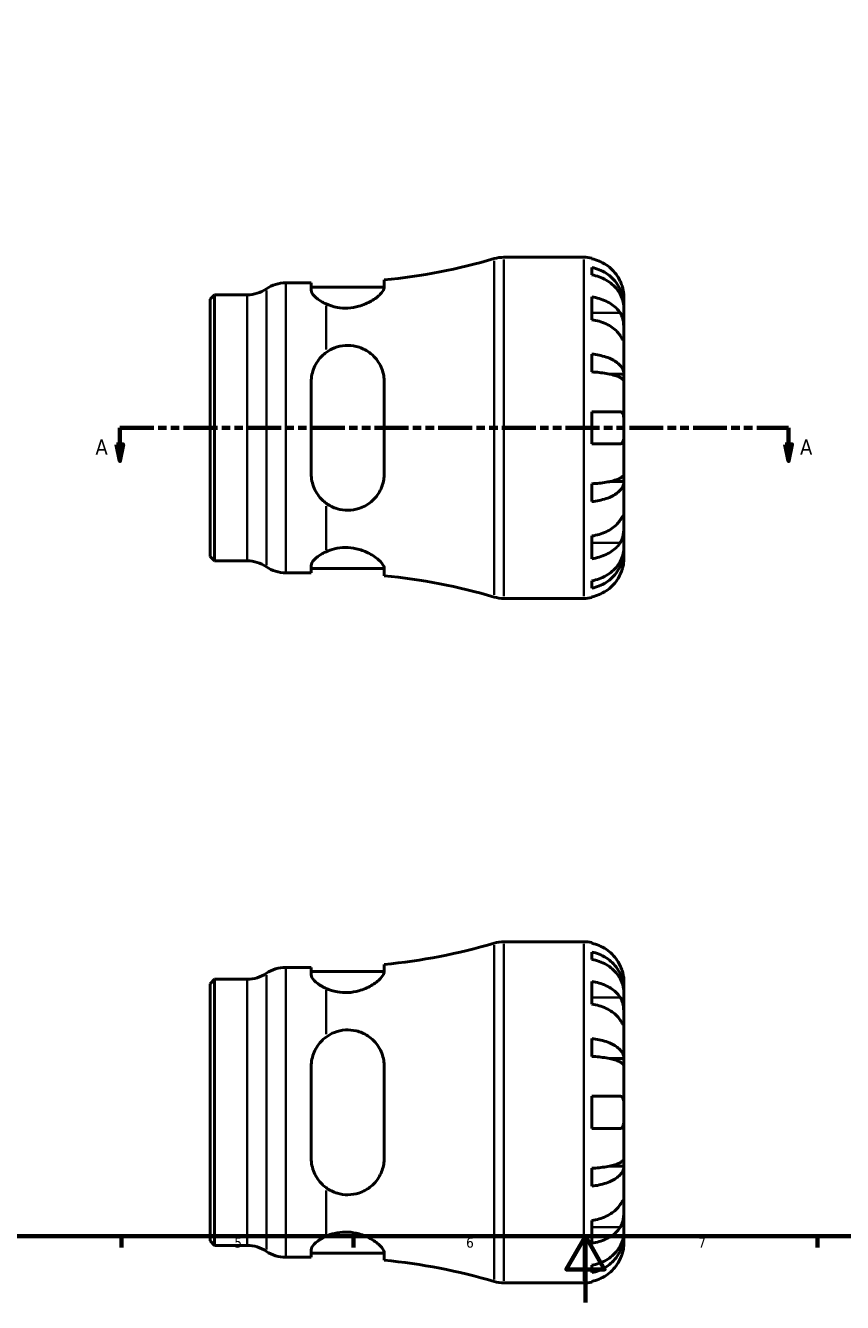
# Model space of a CAD drawing. Header units: millimetres. Extents: x 0 to 903, y 0 to 771.
# Tile 2 of 5: x 251 to 498, y 0 to 386. Entities that reach past the tile are written whole.
import ezdxf

# ---------------------------------------------------------------- set-up
doc = ezdxf.new("R2010")
doc.units = ezdxf.units.MM
doc.linetypes.add('DOUBLE_DASH_CHAIN', pattern=[1.2403, 0.6614, -0.0827, 0.1654, -0.0827, 0.1654, -0.0827])
for name, color, linetype, lineweight in [('Border (ANSI)', 7, 'Continuous', 70), ('Section Line (ANSI)', 7, 'DOUBLE_DASH_CHAIN', 70), ('Visible (ANSI)', 7, 'Continuous', 50), ('Visible Narrow (ANSI)', 7, 'Continuous', 35)]:
    doc.layers.add(name, color=color, linetype=linetype, lineweight=lineweight)
doc.styles.add('Label Text (ANSI)', font='tahoma.ttf')
doc.styles.add('Note Text (ANSI)', font='tahoma.ttf')

# ---------------------------------------------------------------- blocks, each defined once
blk = doc.blocks.new('Borders Default Border')
at = {"layer": 'Border (ANSI)'}
for p, q in [((280.33, 20), (280.33, 16.55)), ((350.42, 20), (350.42, 16.55)), ((490.58, 20), (490.58, 16.55))]:
    blk.add_line(p, q, dxfattribs=at)
at = {"layer": 'Border (ANSI)', "flags": 128}
for points in [[(20, 20), (20, 574), (821, 574), (821, 20), (20, 20)], [(420.5, 0), (420.5, 20), (414.73, 10), (426.27, 10), (420.5, 20)]]:
    blk.add_lwpolyline(points, dxfattribs=at)
at = {"layer": 'Border (ANSI)', "color": 230, "true_color": 0xff0080, "char_height": 3.05, "attachment_point": 7, "style": 'Note Text (ANSI)'}
for s, insert in [('5', (314.48, 16.49)), ('6', (384.49, 16.49)), ('7', (454.6, 16.55))]:
    blk.add_mtext(s, dxfattribs=dict(at, insert=insert))
blk = doc.blocks.new('2dTransSection0')
at = {"layer": 'Section Line (ANSI)', "linetype": 'DOUBLE_DASH_CHAIN', "ltscale": 15.509468}
blk.add_line((279.88, 264.06), (481.88, 264.06), dxfattribs=at)
at = {"layer": 'Section Line (ANSI)', "linetype": 'Continuous'}
for p, q in [((279.88, 264.06), (289.52, 264.06)), ((279.88, 264.06), (279.88, 259.06)), ((472.25, 264.06), (481.88, 264.06)), ((481.88, 264.06), (481.88, 259.06)), ((278.88, 259.06), (279.88, 254.06)), ((280.88, 259.06), (278.88, 259.06)), ((279.88, 259.06), (279.88, 254.06)), ((279.88, 254.06), (280.88, 259.06)), ((480.88, 259.06), (481.88, 254.06)), ((482.88, 259.06), (480.88, 259.06)), ((481.88, 259.06), (481.88, 254.06)), ((481.88, 254.06), (482.88, 259.06))]:
    blk.add_line(p, q, dxfattribs=at)
at = {"layer": 'Section Line (ANSI)', "linetype": 'Continuous', "flags": 128}
for points in [[(278.88, 259.06), (279.88, 254.06), (280.88, 259.06), (278.88, 259.06)], [(480.88, 259.06), (481.88, 254.06), (482.88, 259.06), (480.88, 259.06)]]:
    blk.add_lwpolyline(points, dxfattribs=at)
at = {"layer": 'Section Line (ANSI)'}
for points in [[(278.88, 259.06), (279.88, 254.06), (280.88, 259.06), (278.88, 259.06)], [(480.88, 259.06), (481.88, 254.06), (482.88, 259.06), (480.88, 259.06)]]:
    blk.add_solid(points, dxfattribs=at)
at = {"layer": 'Section Line (ANSI)', "char_height": 4.57, "attachment_point": 7, "style": 'Label Text (ANSI)'}
for insert in [(272.52, 255.98), (485.35, 255.98)]:
    blk.add_mtext('A', dxfattribs=dict(at, insert=insert))

msp = doc.modelspace()

# ---------------------------------------------------------------- linework, layer by layer
at = {"layer": 'Visible (ANSI)'}
for p, q in [((395.856, 315.555), (420.029, 315.555)), ((422.454, 315.31), (422.454, 315.08)), ((422.454, 312.449), (422.454, 310.214)), ((359.736, 306.483), (359.736, 308.69)), ((329.968, 307.83), (337.686, 307.83)), ((337.686, 307.83), (337.686, 305.578)), ((337.686, 306.57), (359.736, 306.57)), ((307.154, 302.88), (308.499, 304.225)), ((307.154, 225.231), (307.154, 302.88)), ((308.499, 304.225), (318.326, 304.225)), ((308.499, 304.225), (308.499, 223.885)), ((422.454, 303.565), (422.454, 296.706)), ((432.154, 300.897), (432.102, 300.897)), ((432.154, 300.897), (432.154, 303.43)), ((432.154, 299.932), (432.154, 300.897)), ((432.154, 291.898), (432.154, 299.932)), ((432.154, 280.28), (432.154, 291.898)), ((422.454, 286.336), (422.454, 280.939)), ((337.686, 277.915), (337.686, 250.195)), ((359.736, 250.195), (359.736, 277.915)), ((432.154, 280.28), (427.862, 280.28)), ((432.154, 277.952), (432.154, 280.28)), ((432.154, 264.055), (432.154, 277.952)), ((422.454, 268.905), (422.454, 259.205)), ((432.154, 250.159), (432.154, 264.055)), ((422.454, 247.171), (422.454, 241.774)), ((432.154, 247.831), (427.862, 247.831)), ((432.154, 247.831), (432.154, 250.159)), ((432.154, 236.213), (432.154, 247.831)), ((432.154, 228.178), (432.154, 236.213)), ((422.454, 231.405), (422.454, 224.546)), ((432.154, 227.214), (432.154, 228.178)), ((307.154, 225.231), (308.499, 223.885)), ((308.499, 223.885), (318.326, 223.885)), ((432.154, 227.214), (432.102, 227.214)), ((432.154, 224.68), (432.154, 227.214)), ((329.968, 220.28), (337.686, 220.28)), ((337.686, 222.532), (337.686, 220.28)), ((337.686, 221.54), (359.736, 221.54)), ((359.736, 219.421), (359.736, 221.627)), ((422.454, 217.896), (422.454, 215.661)), ((395.856, 212.555), (420.029, 212.555)), ((422.454, 213.03), (422.454, 212.8)), ((395.856, 108.901), (420.029, 108.901)), ((422.454, 108.656), (422.454, 108.426)), ((422.454, 105.795), (422.454, 103.56)), ((329.968, 101.176), (337.686, 101.176)), ((337.686, 101.176), (337.686, 98.924)), ((359.736, 99.829), (359.736, 102.036)), ((307.154, 96.226), (308.499, 97.571)), ((308.499, 97.571), (318.326, 97.571)), ((308.499, 97.571), (308.499, 17.231)), ((337.686, 99.916), (359.736, 99.916)), ((422.454, 96.911), (422.454, 90.052)), ((432.154, 94.242), (432.154, 96.776)), ((307.154, 18.576), (307.154, 96.226)), ((432.154, 94.242), (432.102, 94.242)), ((432.154, 93.278), (432.154, 94.242)), ((432.154, 85.243), (432.154, 93.278)), ((432.154, 73.625), (432.154, 85.243)), ((422.454, 79.682), (422.454, 74.285)), ((432.154, 73.625), (427.862, 73.625)), ((432.154, 71.297), (432.154, 73.625)), ((337.686, 71.261), (337.686, 43.541)), ((359.736, 43.541), (359.736, 71.261)), ((432.154, 57.401), (432.154, 71.297)), ((422.454, 62.251), (422.454, 52.551)), ((432.154, 43.505), (432.154, 57.401)), ((432.154, 41.176), (432.154, 43.505)), ((422.454, 40.517), (422.454, 35.12)), ((432.154, 41.176), (427.862, 41.176)), ((432.154, 29.559), (432.154, 41.176)), ((432.154, 21.524), (432.154, 29.559)), ((422.454, 24.75), (422.454, 17.891)), ((432.154, 20.56), (432.102, 20.56)), ((432.154, 20.56), (432.154, 21.524)), ((432.154, 18.026), (432.154, 20.56)), ((307.154, 18.576), (308.499, 17.231)), ((308.499, 17.231), (318.326, 17.231)), ((337.686, 15.878), (337.686, 13.626)), ((329.968, 13.626), (337.686, 13.626)), ((337.686, 14.886), (359.736, 14.886)), ((359.736, 12.766), (359.736, 14.973)), ((422.454, 11.242), (422.454, 9.007)), ((395.856, 5.901), (420.029, 5.901)), ((422.454, 6.376), (422.454, 6.146))]:
    msp.add_line(p, q, dxfattribs=at)
for centre, radius, start, end in [((342.154, 488.058), 180.228, 275.59833, 286.37142), ((395.856, 305.255), 10.3, 90, 106.37142), ((420.029, 303.43), 12.125, 78.46304, 90), ((318.326, 314.525), 10.3, 270, 304.41151), ((329.968, 297.53), 10.3, 90, 124.41151), ((318.326, 213.585), 10.3, 55.58849, 90), ((329.968, 230.58), 10.3, 235.58849, 270), ((342.154, 40.053), 180.228, 73.62858, 84.40167), ((395.856, 222.855), 10.3, 253.62858, 270), ((420.029, 224.68), 12.125, 270, 281.53696), ((342.154, 281.404), 180.228, 275.59833, 286.37142), ((395.856, 98.601), 10.3, 90, 106.37142), ((420.029, 96.776), 12.125, 78.46304, 90), ((329.968, 90.876), 10.3, 90, 124.41151), ((318.326, 107.871), 10.3, 270, 304.41151), ((318.326, 6.931), 10.3, 55.58849, 90), ((329.968, 23.926), 10.3, 235.58849, 270), ((342.154, -166.602), 180.228, 73.62858, 84.40167), ((395.856, 16.201), 10.3, 253.62858, 270), ((420.029, 18.026), 12.125, 270, 281.53696)]:
    msp.add_arc(centre, radius, start, end, dxfattribs=at)
for points, knots in [([(431.022, 308.28), (430.768, 308.83), (430.457, 309.39), (429.65, 310.602), (429.123, 311.236), (428.064, 312.298), (427.434, 312.825), (426.078, 313.734), (425.351, 314.116), (423.989, 314.682), (423.23, 314.921), (422.454, 315.08)], [5.9143146, 5.9143146, 5.9143146, 5.9143146, 6.0897305, 6.0897305, 6.3151304, 6.3151304, 6.5397196, 6.5397196, 6.7643088, 6.7643088, 6.9824261, 6.9824261, 6.9824261, 6.9824261]), ([(422.454, 312.449), (423.231, 312.295), (423.99, 312.063), (425.354, 311.516), (426.08, 311.146), (427.436, 310.267), (428.066, 309.757), (429.125, 308.73), (429.651, 308.117), (430.559, 306.798), (430.94, 306.092), (431.515, 304.746), (431.76, 303.983), (432.08, 302.422), (432.154, 301.626), (432.154, 300.897)], [0.2300349, 0.2300349, 0.2300349, 0.2300349, 0.4483378, 0.4483378, 0.6728957, 0.6728957, 0.8974535, 0.8974535, 1.1226267, 1.1226267, 1.3478, 1.3478, 1.5738057, 1.5738057, 1.7998115, 1.7998115, 1.7998115, 1.7998115]), ([(432.154, 299.932), (432.154, 300.581), (432.08, 301.29), (431.76, 302.679), (431.515, 303.358), (430.94, 304.556), (430.559, 305.185), (429.651, 306.358), (429.125, 306.903), (428.066, 307.818), (427.436, 308.271), (426.08, 309.054), (425.354, 309.383), (423.99, 309.87), (423.231, 310.077), (422.454, 310.214)], [5.4054322, 5.4054322, 5.4054322, 5.4054322, 5.6314379, 5.6314379, 5.8574437, 5.8574437, 6.0826169, 6.0826169, 6.3077901, 6.3077901, 6.5323479, 6.5323479, 6.7569058, 6.7569058, 6.9752088, 6.9752088, 6.9752088, 6.9752088]), ([(342.154, 301.47), (341.764, 301.645), (341.402, 301.828), (340.047, 302.576), (339.168, 303.236), (337.986, 304.496), (337.686, 305.094), (337.686, 305.578)], [0.6906392, 0.6906392, 0.6906392, 0.6906392, 0.8391506, 0.8391506, 1.2975562, 1.2975562, 1.7559618, 1.7559618, 1.7559618, 1.7559618]), ([(359.736, 306.483), (359.736, 306.341), (359.71, 306.19), (359.506, 305.546), (359.126, 304.99), (357.884, 303.713), (356.942, 302.98), (354.726, 301.704), (353.479, 301.148), (351.036, 300.464), (349.92, 300.272), (347.683, 300.164), (346.608, 300.236), (344.315, 300.641), (343.162, 301.017), (342.154, 301.47)], [-2.5723703, -2.5723703, -2.5723703, -2.5723703, -2.434911, -2.434911, -2.0190222, -2.0190222, -1.525122, -1.525122, -1.0726164, -1.0726164, -0.7280495, -0.7280495, -0.400144, -0.400144, 0, 0, 0, 0]), ([(432.154, 303.43), (432.154, 303.43), (432.154, 303.503), (432.148, 303.807), (432.139, 304.055), (432.08, 304.674), (432.033, 305.028), (431.889, 305.771), (431.799, 306.143), (431.612, 306.776), (431.53, 307.023), (431.357, 307.496), (431.268, 307.721), (431.123, 308.057), (431.073, 308.169), (431.022, 308.28)], [0, 0, 0, 0, 0.14558971, 0.14558971, 0.30930841, 0.30930841, 0.45830506, 0.45830506, 0.58735107, 0.58735107, 0.66775406, 0.66775406, 0.73999155, 0.73999155, 0.77632248, 0.77632248, 0.77632248, 0.77632248]), ([(422.454, 303.565), (423.23, 303.452), (423.989, 303.283), (425.351, 302.883), (426.078, 302.613), (427.434, 301.97), (428.064, 301.597), (429.123, 300.846), (429.65, 300.398), (430.457, 299.541), (430.768, 299.145), (431.022, 298.756)], [0.2300371, 0.2300371, 0.2300371, 0.2300371, 0.4481544, 0.4481544, 0.6727436, 0.6727436, 0.8973328, 0.8973328, 1.1227327, 1.1227327, 1.2981486, 1.2981486, 1.2981486, 1.2981486]), ([(431.022, 298.756), (431.076, 298.674), (431.128, 298.589), (431.31, 298.266), (431.429, 298.01), (431.646, 297.435), (431.742, 297.115), (431.933, 296.295), (432.008, 295.787), (432.116, 294.659), (432.137, 294.052), (432.156, 292.89), (432.154, 292.351), (432.154, 291.898)], [-0.78090098, -0.78090098, -0.78090098, -0.78090098, -0.74249641, -0.74249641, -0.64168011, -0.64168011, -0.53308797, -0.53308797, -0.37727943, -0.37727943, -0.19250343, -0.19250343, 0, 0, 0, 0]), ([(431.022, 291.898), (430.768, 292.286), (430.457, 292.682), (429.65, 293.539), (429.123, 293.987), (428.064, 294.738), (427.434, 295.111), (426.078, 295.754), (425.351, 296.024), (423.989, 296.424), (423.23, 296.593), (422.454, 296.706)], [5.9143146, 5.9143146, 5.9143146, 5.9143146, 6.0897305, 6.0897305, 6.3151304, 6.3151304, 6.5397196, 6.5397196, 6.7643088, 6.7643088, 6.9824261, 6.9824261, 6.9824261, 6.9824261]), ([(432.154, 291.898), (432.154, 291.629), (432.154, 291.394), (432.151, 290.983), (432.148, 290.815), (432.124, 290.538), (432.096, 290.465), (431.985, 290.491), (431.905, 290.582), (431.707, 290.855), (431.61, 291), (431.387, 291.338), (431.263, 291.528), (431.093, 291.789), (431.058, 291.843), (431.022, 291.898)], [0, 0, 0, 0, 0.11375655, 0.11375655, 0.23538098, 0.23538098, 0.39430899, 0.39430899, 0.54630686, 0.54630686, 0.65204055, 0.65204055, 0.75381821, 0.75381821, 0.77933795, 0.77933795, 0.77933795, 0.77933795]), ([(337.686, 277.915), (337.686, 279.365), (337.986, 280.88), (339.168, 283.636), (340.047, 284.88), (341.402, 286.183), (341.764, 286.49), (342.154, 286.778)], [1.6832375, 1.6832375, 1.6832375, 1.6832375, 2.1416431, 2.1416431, 2.6000487, 2.6000487, 2.7485601, 2.7485601, 2.7485601, 2.7485601]), ([(342.154, 286.778), (342.938, 287.358), (343.81, 287.843), (345.779, 288.6), (346.866, 288.843), (349.092, 288.989), (350.184, 288.895), (352.521, 288.345), (353.705, 287.823), (356.085, 286.264), (357.198, 285.123), (358.799, 282.588), (359.334, 281.216), (359.683, 279.15), (359.736, 278.535), (359.736, 277.915)], [-2.810081, -2.810081, -2.810081, -2.810081, -2.4978987, -2.4978987, -2.1592934, -2.1592934, -1.8260664, -1.8260664, -1.4198832, -1.4198832, -0.9024017, -0.9024017, -0.4258217, -0.4258217, -0.2290124, -0.2290124, -0.2290124, -0.2290124]), ([(422.454, 286.336), (423.231, 286.255), (423.99, 286.134), (425.354, 285.847), (426.08, 285.653), (427.436, 285.192), (428.066, 284.925), (429.125, 284.386), (429.651, 284.065), (430.559, 283.374), (430.94, 283.003), (431.515, 282.298), (431.76, 281.898), (432.08, 281.08), (432.154, 280.662), (432.154, 280.28)], [0.2300349, 0.2300349, 0.2300349, 0.2300349, 0.4483378, 0.4483378, 0.6728957, 0.6728957, 0.8974535, 0.8974535, 1.1226267, 1.1226267, 1.3478, 1.3478, 1.5738057, 1.5738057, 1.7998115, 1.7998115, 1.7998115, 1.7998115]), ([(432.154, 277.952), (432.154, 278.14), (432.08, 278.346), (431.76, 278.75), (431.515, 278.947), (430.94, 279.295), (430.559, 279.478), (429.651, 279.819), (429.125, 279.977), (428.066, 280.243), (427.436, 280.375), (426.08, 280.602), (425.354, 280.698), (423.99, 280.84), (423.231, 280.899), (422.454, 280.939)], [5.4054322, 5.4054322, 5.4054322, 5.4054322, 5.6314379, 5.6314379, 5.8574437, 5.8574437, 6.0826169, 6.0826169, 6.3077901, 6.3077901, 6.5323479, 6.5323479, 6.7569058, 6.7569058, 6.9752088, 6.9752088, 6.9752088, 6.9752088]), ([(422.454, 268.905), (423.23, 268.905), (423.989, 268.905), (425.351, 268.905), (426.078, 268.905), (427.434, 268.905), (428.064, 268.905), (429.123, 268.905), (429.65, 268.905), (430.457, 268.905), (430.768, 268.905), (431.022, 268.905)], [0.2300371, 0.2300371, 0.2300371, 0.2300371, 0.4481544, 0.4481544, 0.6727436, 0.6727436, 0.8973328, 0.8973328, 1.1227327, 1.1227327, 1.2981486, 1.2981486, 1.2981486, 1.2981486]), ([(431.022, 268.905), (431.092, 268.905), (431.16, 268.898), (431.341, 268.857), (431.446, 268.806), (431.647, 268.641), (431.738, 268.521), (431.931, 268.13), (432.008, 267.817), (432.117, 267.002), (432.137, 266.487), (432.156, 265.331), (432.154, 264.696), (432.154, 264.055)], [-0.77507703, -0.77507703, -0.77507703, -0.77507703, -0.72560399, -0.72560399, -0.63594265, -0.63594265, -0.53365641, -0.53365641, -0.3753162, -0.3753162, -0.19216783, -0.19216783, 0, 0, 0, 0]), ([(432.154, 264.055), (432.154, 263.62), (432.154, 263.186), (432.15, 262.304), (432.144, 261.864), (432.099, 260.935), (432.05, 260.482), (431.886, 259.878), (431.799, 259.682), (431.603, 259.425), (431.508, 259.344), (431.29, 259.234), (431.168, 259.207), (431.031, 259.205), (431.026, 259.205), (431.022, 259.205)], [-3.37535926, -3.37535926, -3.37535926, -3.37535926, -3.24472064, -3.24472064, -3.10081281, -3.10081281, -2.91318515, -2.91318515, -2.78540812, -2.78540812, -2.69094331, -2.69094331, -2.59427293, -2.59427293, -2.59108226, -2.59108226, -2.59108226, -2.59108226]), ([(431.022, 259.205), (430.768, 259.205), (430.457, 259.205), (429.65, 259.205), (429.123, 259.205), (428.064, 259.205), (427.434, 259.205), (426.078, 259.205), (425.351, 259.205), (423.989, 259.205), (423.23, 259.205), (422.454, 259.205)], [5.9143146, 5.9143146, 5.9143146, 5.9143146, 6.0897305, 6.0897305, 6.3151304, 6.3151304, 6.5397196, 6.5397196, 6.7643088, 6.7643088, 6.9824261, 6.9824261, 6.9824261, 6.9824261]), ([(342.154, 241.332), (341.764, 241.62), (341.402, 241.928), (340.047, 243.23), (339.168, 244.474), (337.986, 247.231), (337.686, 248.746), (337.686, 250.195)], [0.6906392, 0.6906392, 0.6906392, 0.6906392, 0.8391506, 0.8391506, 1.2975562, 1.2975562, 1.7559618, 1.7559618, 1.7559618, 1.7559618]), ([(359.736, 250.195), (359.736, 249.76), (359.71, 249.326), (359.505, 247.602), (359.126, 246.366), (357.883, 243.897), (356.941, 242.706), (354.725, 240.852), (353.478, 240.148), (351.036, 239.361), (349.92, 239.177), (347.682, 239.164), (346.607, 239.319), (344.315, 239.999), (343.162, 240.586), (342.154, 241.332)], [-2.5724559, -2.5724559, -2.5724559, -2.5724559, -2.4349218, -2.4349218, -2.0189362, -2.0189362, -1.5250632, -1.5250632, -1.0726006, -1.0726006, -0.72806, -0.72806, -0.4001597, -0.4001597, -0.0000839, -0.0000839, -0.0000839, -0.0000839]), ([(422.454, 247.171), (423.231, 247.211), (423.99, 247.271), (425.354, 247.413), (426.08, 247.508), (427.436, 247.736), (428.066, 247.867), (429.125, 248.133), (429.651, 248.291), (430.559, 248.633), (430.94, 248.815), (431.515, 249.163), (431.76, 249.361), (432.08, 249.764), (432.154, 249.97), (432.154, 250.159)], [0.2300349, 0.2300349, 0.2300349, 0.2300349, 0.4483378, 0.4483378, 0.6728957, 0.6728957, 0.8974535, 0.8974535, 1.1226267, 1.1226267, 1.3478, 1.3478, 1.5738057, 1.5738057, 1.7998115, 1.7998115, 1.7998115, 1.7998115]), ([(432.154, 247.831), (432.154, 247.448), (432.08, 247.031), (431.76, 246.213), (431.515, 245.812), (430.94, 245.107), (430.559, 244.737), (429.651, 244.045), (429.125, 243.724), (428.066, 243.186), (427.436, 242.918), (426.08, 242.457), (425.354, 242.264), (423.99, 241.977), (423.231, 241.855), (422.454, 241.774)], [5.4054322, 5.4054322, 5.4054322, 5.4054322, 5.6314379, 5.6314379, 5.8574437, 5.8574437, 6.0826169, 6.0826169, 6.3077901, 6.3077901, 6.5323479, 6.5323479, 6.7569058, 6.7569058, 6.9752088, 6.9752088, 6.9752088, 6.9752088]), ([(422.454, 231.405), (423.23, 231.517), (423.989, 231.686), (425.351, 232.087), (426.078, 232.357), (427.434, 232.999), (428.064, 233.372), (429.123, 234.123), (429.65, 234.571), (430.457, 235.428), (430.768, 235.824), (431.022, 236.213)], [0.2300371, 0.2300371, 0.2300371, 0.2300371, 0.4481544, 0.4481544, 0.6727436, 0.6727436, 0.8973328, 0.8973328, 1.1227327, 1.1227327, 1.2981486, 1.2981486, 1.2981486, 1.2981486]), ([(431.022, 236.213), (431.076, 236.295), (431.128, 236.375), (431.31, 236.654), (431.429, 236.836), (431.646, 237.165), (431.742, 237.305), (431.933, 237.563), (432.008, 237.639), (432.116, 237.626), (432.137, 237.503), (432.156, 237.025), (432.154, 236.667), (432.154, 236.213)], [-0.78090098, -0.78090098, -0.78090098, -0.78090098, -0.74249641, -0.74249641, -0.64168011, -0.64168011, -0.53308797, -0.53308797, -0.37727943, -0.37727943, -0.19250343, -0.19250343, 0, 0, 0, 0]), ([(432.154, 236.213), (432.154, 235.945), (432.154, 235.646), (432.151, 234.978), (432.148, 234.607), (432.124, 233.715), (432.096, 233.188), (431.985, 232.158), (431.905, 231.666), (431.707, 230.875), (431.61, 230.568), (431.387, 230.006), (431.263, 229.753), (431.093, 229.465), (431.058, 229.409), (431.022, 229.354)], [0, 0, 0, 0, 0.11375655, 0.11375655, 0.23538098, 0.23538098, 0.39430899, 0.39430899, 0.54630686, 0.54630686, 0.65204055, 0.65204055, 0.75381821, 0.75381821, 0.77933795, 0.77933795, 0.77933795, 0.77933795]), ([(342.154, 226.64), (342.938, 226.992), (343.81, 227.299), (345.779, 227.765), (346.866, 227.904), (349.092, 227.917), (350.184, 227.795), (352.521, 227.282), (353.705, 226.848), (356.085, 225.698), (357.198, 224.94), (358.799, 223.526), (359.334, 222.864), (359.683, 222.051), (359.736, 221.83), (359.736, 221.627)], [-2.810081, -2.810081, -2.810081, -2.810081, -2.4978987, -2.4978987, -2.1592934, -2.1592934, -1.8260664, -1.8260664, -1.4198832, -1.4198832, -0.9024017, -0.9024017, -0.4258217, -0.4258217, -0.2290124, -0.2290124, -0.2290124, -0.2290124]), ([(431.022, 229.354), (430.768, 228.965), (430.457, 228.569), (429.65, 227.712), (429.123, 227.264), (428.064, 226.513), (427.434, 226.14), (426.078, 225.498), (425.351, 225.228), (423.989, 224.828), (423.23, 224.658), (422.454, 224.546)], [5.9143146, 5.9143146, 5.9143146, 5.9143146, 6.0897305, 6.0897305, 6.3151304, 6.3151304, 6.5397196, 6.5397196, 6.7643088, 6.7643088, 6.9824261, 6.9824261, 6.9824261, 6.9824261]), ([(422.454, 217.896), (423.231, 218.034), (423.99, 218.24), (425.354, 218.727), (426.08, 219.056), (427.436, 219.839), (428.066, 220.293), (429.125, 221.207), (429.651, 221.752), (430.559, 222.926), (430.94, 223.554), (431.515, 224.752), (431.76, 225.432), (432.08, 226.82), (432.154, 227.529), (432.154, 228.178)], [0.2300349, 0.2300349, 0.2300349, 0.2300349, 0.4483378, 0.4483378, 0.6728957, 0.6728957, 0.8974535, 0.8974535, 1.1226267, 1.1226267, 1.3478, 1.3478, 1.5738057, 1.5738057, 1.7998115, 1.7998115, 1.7998115, 1.7998115]), ([(337.686, 222.532), (337.686, 223.016), (337.986, 223.614), (339.168, 224.874), (340.047, 225.534), (341.402, 226.283), (341.764, 226.465), (342.154, 226.64)], [1.6832375, 1.6832375, 1.6832375, 1.6832375, 2.1416431, 2.1416431, 2.6000487, 2.6000487, 2.7485601, 2.7485601, 2.7485601, 2.7485601]), ([(432.154, 227.214), (432.154, 226.485), (432.08, 225.688), (431.76, 224.128), (431.515, 223.364), (430.94, 222.018), (430.559, 221.312), (429.651, 219.993), (429.125, 219.381), (428.066, 218.353), (427.436, 217.844), (426.08, 216.964), (425.354, 216.595), (423.99, 216.047), (423.231, 215.815), (422.454, 215.661)], [5.4054322, 5.4054322, 5.4054322, 5.4054322, 5.6314379, 5.6314379, 5.8574437, 5.8574437, 6.0826169, 6.0826169, 6.3077901, 6.3077901, 6.5323479, 6.5323479, 6.7569058, 6.7569058, 6.9752088, 6.9752088, 6.9752088, 6.9752088]), ([(431.022, 219.83), (431.092, 219.982), (431.16, 220.136), (431.341, 220.569), (431.446, 220.848), (431.647, 221.442), (431.738, 221.752), (431.931, 222.512), (432.008, 222.936), (432.117, 223.731), (432.137, 224.071), (432.156, 224.553), (432.154, 224.68), (432.154, 224.68)], [-0.77507703, -0.77507703, -0.77507703, -0.77507703, -0.72560399, -0.72560399, -0.63594265, -0.63594265, -0.53365641, -0.53365641, -0.3753162, -0.3753162, -0.19216783, -0.19216783, 0, 0, 0, 0]), ([(422.454, 213.03), (423.23, 213.189), (423.989, 213.429), (425.351, 213.995), (426.078, 214.377), (427.434, 215.286), (428.064, 215.812), (429.123, 216.875), (429.65, 217.508), (430.457, 218.721), (430.768, 219.28), (431.022, 219.83)], [0.2300371, 0.2300371, 0.2300371, 0.2300371, 0.4481544, 0.4481544, 0.6727436, 0.6727436, 0.8973328, 0.8973328, 1.1227327, 1.1227327, 1.2981486, 1.2981486, 1.2981486, 1.2981486]), ([(431.022, 101.626), (430.768, 102.176), (430.457, 102.735), (429.65, 103.948), (429.123, 104.582), (428.064, 105.644), (427.434, 106.171), (426.078, 107.079), (425.351, 107.461), (423.989, 108.027), (423.23, 108.267), (422.454, 108.426)], [5.9143146, 5.9143146, 5.9143146, 5.9143146, 6.0897305, 6.0897305, 6.3151304, 6.3151304, 6.5397196, 6.5397196, 6.7643088, 6.7643088, 6.9824261, 6.9824261, 6.9824261, 6.9824261]), ([(422.454, 105.795), (423.231, 105.641), (423.99, 105.409), (425.354, 104.861), (426.08, 104.492), (427.436, 103.612), (428.066, 103.103), (429.125, 102.075), (429.651, 101.463), (430.559, 100.144), (430.94, 99.438), (431.515, 98.092), (431.76, 97.329), (432.08, 95.768), (432.154, 94.972), (432.154, 94.242)], [0.2300349, 0.2300349, 0.2300349, 0.2300349, 0.4483378, 0.4483378, 0.6728957, 0.6728957, 0.8974535, 0.8974535, 1.1226267, 1.1226267, 1.3478, 1.3478, 1.5738057, 1.5738057, 1.7998115, 1.7998115, 1.7998115, 1.7998115]), ([(432.154, 93.278), (432.154, 93.927), (432.08, 94.636), (431.76, 96.025), (431.515, 96.704), (430.94, 97.902), (430.559, 98.53), (429.651, 99.704), (429.125, 100.249), (428.066, 101.163), (427.436, 101.617), (426.08, 102.4), (425.354, 102.729), (423.99, 103.216), (423.231, 103.423), (422.454, 103.56)], [5.4054322, 5.4054322, 5.4054322, 5.4054322, 5.6314379, 5.6314379, 5.8574437, 5.8574437, 6.0826169, 6.0826169, 6.3077901, 6.3077901, 6.5323479, 6.5323479, 6.7569058, 6.7569058, 6.9752088, 6.9752088, 6.9752088, 6.9752088]), ([(432.154, 96.776), (432.154, 96.776), (432.154, 96.835), (432.15, 97.078), (432.144, 97.273), (432.099, 97.861), (432.05, 98.29), (431.886, 99.126), (431.799, 99.49), (431.603, 100.15), (431.508, 100.436), (431.29, 101.016), (431.168, 101.309), (431.031, 101.607), (431.026, 101.616), (431.022, 101.626)], [-3.37535926, -3.37535926, -3.37535926, -3.37535926, -3.24472064, -3.24472064, -3.10081281, -3.10081281, -2.91318515, -2.91318515, -2.78540812, -2.78540812, -2.69094331, -2.69094331, -2.59427293, -2.59427293, -2.59108226, -2.59108226, -2.59108226, -2.59108226]), ([(342.154, 94.816), (341.764, 94.991), (341.402, 95.174), (340.047, 95.922), (339.168, 96.582), (337.986, 97.842), (337.686, 98.44), (337.686, 98.924)], [0.6906392, 0.6906392, 0.6906392, 0.6906392, 0.8391506, 0.8391506, 1.2975562, 1.2975562, 1.7559618, 1.7559618, 1.7559618, 1.7559618]), ([(359.736, 99.829), (359.736, 99.687), (359.71, 99.535), (359.505, 98.891), (359.126, 98.335), (357.883, 97.059), (356.941, 96.325), (354.725, 95.049), (353.478, 94.494), (351.036, 93.81), (349.92, 93.618), (347.682, 93.51), (346.607, 93.582), (344.315, 93.987), (343.162, 94.363), (342.154, 94.816)], [-2.5724559, -2.5724559, -2.5724559, -2.5724559, -2.4349218, -2.4349218, -2.0189362, -2.0189362, -1.5250632, -1.5250632, -1.0726006, -1.0726006, -0.72806, -0.72806, -0.4001597, -0.4001597, -0.0000839, -0.0000839, -0.0000839, -0.0000839]), ([(422.454, 96.911), (423.23, 96.798), (423.989, 96.629), (425.351, 96.229), (426.078, 95.958), (427.434, 95.316), (428.064, 94.943), (429.123, 94.192), (429.65, 93.744), (430.457, 92.887), (430.768, 92.491), (431.022, 92.102)], [0.2300371, 0.2300371, 0.2300371, 0.2300371, 0.4481544, 0.4481544, 0.6727436, 0.6727436, 0.8973328, 0.8973328, 1.1227327, 1.1227327, 1.2981486, 1.2981486, 1.2981486, 1.2981486]), ([(431.022, 85.243), (430.768, 85.632), (430.457, 86.028), (429.65, 86.885), (429.123, 87.333), (428.064, 88.084), (427.434, 88.457), (426.078, 89.099), (425.351, 89.37), (423.989, 89.77), (423.23, 89.939), (422.454, 90.052)], [5.9143146, 5.9143146, 5.9143146, 5.9143146, 6.0897305, 6.0897305, 6.3151304, 6.3151304, 6.5397196, 6.5397196, 6.7643088, 6.7643088, 6.9824261, 6.9824261, 6.9824261, 6.9824261]), ([(431.022, 92.102), (431.076, 92.02), (431.128, 91.935), (431.31, 91.612), (431.429, 91.356), (431.646, 90.781), (431.742, 90.461), (431.933, 89.641), (432.008, 89.133), (432.116, 88.004), (432.137, 87.397), (432.156, 86.236), (432.154, 85.697), (432.154, 85.243)], [-0.78090098, -0.78090098, -0.78090098, -0.78090098, -0.74249641, -0.74249641, -0.64168011, -0.64168011, -0.53308797, -0.53308797, -0.37727943, -0.37727943, -0.19250343, -0.19250343, 0, 0, 0, 0]), ([(432.154, 85.243), (432.154, 84.975), (432.154, 84.739), (432.151, 84.329), (432.148, 84.161), (432.124, 83.884), (432.096, 83.811), (431.985, 83.837), (431.905, 83.928), (431.707, 84.201), (431.61, 84.345), (431.387, 84.684), (431.263, 84.873), (431.093, 85.135), (431.058, 85.189), (431.022, 85.243)], [0, 0, 0, 0, 0.11375655, 0.11375655, 0.23538098, 0.23538098, 0.39430899, 0.39430899, 0.54630686, 0.54630686, 0.65204055, 0.65204055, 0.75381821, 0.75381821, 0.77933795, 0.77933795, 0.77933795, 0.77933795]), ([(342.154, 80.124), (342.937, 80.704), (343.81, 81.189), (345.779, 81.946), (346.866, 82.189), (349.092, 82.335), (350.184, 82.241), (352.521, 81.69), (353.705, 81.169), (356.085, 79.61), (357.198, 78.468), (358.799, 75.934), (359.334, 74.561), (359.683, 72.496), (359.736, 71.881), (359.736, 71.261)], [-2.8100812, -2.8100812, -2.8100812, -2.8100812, -2.497929, -2.497929, -2.1593099, -2.1593099, -1.8260725, -1.8260725, -1.419883, -1.419883, -0.902401, -0.902401, -0.4258222, -0.4258222, -0.2290124, -0.2290124, -0.2290124, -0.2290124]), ([(337.686, 71.261), (337.686, 72.71), (337.986, 74.225), (339.168, 76.982), (340.047, 78.226), (341.402, 79.528), (341.764, 79.836), (342.154, 80.124)], [1.6832375, 1.6832375, 1.6832375, 1.6832375, 2.1416431, 2.1416431, 2.6000487, 2.6000487, 2.7485601, 2.7485601, 2.7485601, 2.7485601]), ([(422.454, 79.682), (423.231, 79.601), (423.99, 79.48), (425.354, 79.192), (426.08, 78.999), (427.436, 78.538), (428.066, 78.27), (429.125, 77.732), (429.651, 77.411), (430.559, 76.719), (430.94, 76.349), (431.515, 75.644), (431.76, 75.243), (432.08, 74.425), (432.154, 74.008), (432.154, 73.625)], [0.2300349, 0.2300349, 0.2300349, 0.2300349, 0.4483378, 0.4483378, 0.6728957, 0.6728957, 0.8974535, 0.8974535, 1.1226267, 1.1226267, 1.3478, 1.3478, 1.5738057, 1.5738057, 1.7998115, 1.7998115, 1.7998115, 1.7998115]), ([(432.154, 71.297), (432.154, 71.486), (432.08, 71.692), (431.76, 72.095), (431.515, 72.293), (430.94, 72.641), (430.559, 72.824), (429.651, 73.165), (429.125, 73.323), (428.066, 73.589), (427.436, 73.721), (426.08, 73.948), (425.354, 74.044), (423.99, 74.185), (423.231, 74.245), (422.454, 74.285)], [5.4054322, 5.4054322, 5.4054322, 5.4054322, 5.6314379, 5.6314379, 5.8574437, 5.8574437, 6.0826169, 6.0826169, 6.3077901, 6.3077901, 6.5323479, 6.5323479, 6.7569058, 6.7569058, 6.9752088, 6.9752088, 6.9752088, 6.9752088]), ([(422.454, 62.251), (423.23, 62.251), (423.989, 62.251), (425.351, 62.251), (426.078, 62.251), (427.434, 62.251), (428.064, 62.251), (429.123, 62.251), (429.65, 62.251), (430.457, 62.251), (430.768, 62.251), (431.022, 62.251)], [0.2300371, 0.2300371, 0.2300371, 0.2300371, 0.4481544, 0.4481544, 0.6727436, 0.6727436, 0.8973328, 0.8973328, 1.1227327, 1.1227327, 1.2981486, 1.2981486, 1.2981486, 1.2981486]), ([(431.022, 62.251), (431.116, 62.251), (431.205, 62.238), (431.38, 62.183), (431.463, 62.138), (431.636, 61.997), (431.72, 61.891), (431.922, 61.513), (432.006, 61.182), (432.117, 60.34), (432.137, 59.83), (432.156, 58.678), (432.154, 58.043), (432.154, 57.401)], [-0.78516465, -0.78516465, -0.78516465, -0.78516465, -0.71674204, -0.71674204, -0.64259311, -0.64259311, -0.54817339, -0.54817339, -0.37584493, -0.37584493, -0.19265918, -0.19265918, 0, 0, 0, 0]), ([(432.154, 57.401), (432.154, 56.916), (432.154, 56.433), (432.148, 55.449), (432.139, 54.958), (432.08, 54.12), (432.033, 53.77), (431.889, 53.229), (431.799, 53.027), (431.612, 52.783), (431.53, 52.71), (431.357, 52.609), (431.268, 52.578), (431.123, 52.555), (431.073, 52.551), (431.022, 52.551)], [0, 0, 0, 0, 0.14558971, 0.14558971, 0.30930841, 0.30930841, 0.45830506, 0.45830506, 0.58735107, 0.58735107, 0.66775406, 0.66775406, 0.73999155, 0.73999155, 0.77632248, 0.77632248, 0.77632248, 0.77632248]), ([(431.022, 52.551), (430.768, 52.551), (430.457, 52.551), (429.65, 52.551), (429.123, 52.551), (428.064, 52.551), (427.434, 52.551), (426.078, 52.551), (425.351, 52.551), (423.989, 52.551), (423.23, 52.551), (422.454, 52.551)], [5.9143146, 5.9143146, 5.9143146, 5.9143146, 6.0897305, 6.0897305, 6.3151304, 6.3151304, 6.5397196, 6.5397196, 6.7643088, 6.7643088, 6.9824261, 6.9824261, 6.9824261, 6.9824261]), ([(342.154, 34.678), (341.764, 34.966), (341.402, 35.274), (340.047, 36.576), (339.168, 37.82), (337.986, 40.577), (337.686, 42.092), (337.686, 43.541)], [0.6906392, 0.6906392, 0.6906392, 0.6906392, 0.8391506, 0.8391506, 1.2975562, 1.2975562, 1.7559618, 1.7559618, 1.7559618, 1.7559618]), ([(359.736, 43.541), (359.736, 43.106), (359.71, 42.673), (359.506, 40.948), (359.126, 39.713), (357.884, 37.244), (356.942, 36.053), (354.726, 34.199), (353.479, 33.494), (351.036, 32.707), (349.92, 32.523), (347.683, 32.51), (346.608, 32.665), (344.315, 33.345), (343.162, 33.932), (342.154, 34.678)], [-2.5723703, -2.5723703, -2.5723703, -2.5723703, -2.434911, -2.434911, -2.0190222, -2.0190222, -1.525122, -1.525122, -1.0726164, -1.0726164, -0.7280495, -0.7280495, -0.400144, -0.400144, 0, 0, 0, 0]), ([(422.454, 40.517), (423.231, 40.557), (423.99, 40.617), (425.354, 40.758), (426.08, 40.854), (427.436, 41.081), (428.066, 41.213), (429.125, 41.479), (429.651, 41.637), (430.559, 41.978), (430.94, 42.161), (431.515, 42.509), (431.76, 42.706), (432.08, 43.11), (432.154, 43.316), (432.154, 43.505)], [0.2300349, 0.2300349, 0.2300349, 0.2300349, 0.4483378, 0.4483378, 0.6728957, 0.6728957, 0.8974535, 0.8974535, 1.1226267, 1.1226267, 1.3478, 1.3478, 1.5738057, 1.5738057, 1.7998115, 1.7998115, 1.7998115, 1.7998115]), ([(432.154, 41.176), (432.154, 40.794), (432.08, 40.376), (431.76, 39.559), (431.515, 39.158), (430.94, 38.453), (430.559, 38.082), (429.651, 37.391), (429.125, 37.07), (428.066, 36.531), (427.436, 36.264), (426.08, 35.803), (425.354, 35.609), (423.99, 35.322), (423.231, 35.201), (422.454, 35.12)], [5.4054322, 5.4054322, 5.4054322, 5.4054322, 5.6314379, 5.6314379, 5.8574437, 5.8574437, 6.0826169, 6.0826169, 6.3077901, 6.3077901, 6.5323479, 6.5323479, 6.7569058, 6.7569058, 6.9752088, 6.9752088, 6.9752088, 6.9752088]), ([(431.022, 29.559), (431.076, 29.641), (431.128, 29.72), (431.31, 29.999), (431.429, 30.182), (431.646, 30.511), (431.742, 30.651), (431.933, 30.908), (432.008, 30.985), (432.116, 30.972), (432.137, 30.849), (432.156, 30.371), (432.154, 30.012), (432.154, 29.559)], [-0.78090098, -0.78090098, -0.78090098, -0.78090098, -0.74249641, -0.74249641, -0.64168011, -0.64168011, -0.53308797, -0.53308797, -0.37727943, -0.37727943, -0.19250343, -0.19250343, 0, 0, 0, 0]), ([(422.454, 24.75), (423.23, 24.863), (423.989, 25.032), (425.351, 25.432), (426.078, 25.702), (427.434, 26.345), (428.064, 26.718), (429.123, 27.469), (429.65, 27.917), (430.457, 28.774), (430.768, 29.17), (431.022, 29.559)], [0.2300371, 0.2300371, 0.2300371, 0.2300371, 0.4481544, 0.4481544, 0.6727436, 0.6727436, 0.8973328, 0.8973328, 1.1227327, 1.1227327, 1.2981486, 1.2981486, 1.2981486, 1.2981486]), ([(432.154, 29.559), (432.154, 29.291), (432.154, 28.992), (432.151, 28.324), (432.148, 27.953), (432.124, 27.061), (432.096, 26.534), (431.985, 25.504), (431.905, 25.012), (431.707, 24.221), (431.61, 23.914), (431.387, 23.352), (431.263, 23.099), (431.093, 22.811), (431.058, 22.754), (431.022, 22.7)], [0, 0, 0, 0, 0.11375655, 0.11375655, 0.23538098, 0.23538098, 0.39430899, 0.39430899, 0.54630686, 0.54630686, 0.65204055, 0.65204055, 0.75381821, 0.75381821, 0.77933795, 0.77933795, 0.77933795, 0.77933795]), ([(337.686, 15.878), (337.686, 16.362), (337.986, 16.96), (339.168, 18.22), (340.047, 18.88), (341.402, 19.628), (341.764, 19.811), (342.154, 19.986)], [1.6832375, 1.6832375, 1.6832375, 1.6832375, 2.1416431, 2.1416431, 2.6000487, 2.6000487, 2.7485601, 2.7485601, 2.7485601, 2.7485601]), ([(342.154, 19.986), (342.938, 20.338), (343.81, 20.645), (345.779, 21.111), (346.866, 21.25), (349.092, 21.263), (350.184, 21.141), (352.521, 20.628), (353.705, 20.194), (356.085, 19.044), (357.198, 18.286), (358.799, 16.872), (359.334, 16.209), (359.683, 15.397), (359.736, 15.175), (359.736, 14.973)], [-2.810081, -2.810081, -2.810081, -2.810081, -2.4978987, -2.4978987, -2.1592934, -2.1592934, -1.8260664, -1.8260664, -1.4198832, -1.4198832, -0.9024017, -0.9024017, -0.4258217, -0.4258217, -0.2290124, -0.2290124, -0.2290124, -0.2290124]), ([(431.022, 22.7), (430.768, 22.311), (430.457, 21.915), (429.65, 21.058), (429.123, 20.61), (428.064, 19.859), (427.434, 19.486), (426.078, 18.844), (425.351, 18.573), (423.989, 18.173), (423.23, 18.004), (422.454, 17.891)], [5.9143146, 5.9143146, 5.9143146, 5.9143146, 6.0897305, 6.0897305, 6.3151304, 6.3151304, 6.5397196, 6.5397196, 6.7643088, 6.7643088, 6.9824261, 6.9824261, 6.9824261, 6.9824261]), ([(422.454, 11.242), (423.231, 11.379), (423.99, 11.586), (425.354, 12.073), (426.08, 12.402), (427.436, 13.185), (428.066, 13.638), (429.125, 14.553), (429.651, 15.098), (430.559, 16.272), (430.94, 16.9), (431.515, 18.098), (431.76, 18.777), (432.08, 20.166), (432.154, 20.875), (432.154, 21.524)], [0.2300349, 0.2300349, 0.2300349, 0.2300349, 0.4483378, 0.4483378, 0.6728957, 0.6728957, 0.8974535, 0.8974535, 1.1226267, 1.1226267, 1.3478, 1.3478, 1.5738057, 1.5738057, 1.7998115, 1.7998115, 1.7998115, 1.7998115]), ([(432.154, 20.56), (432.154, 19.83), (432.08, 19.034), (431.76, 17.473), (431.515, 16.71), (430.94, 15.364), (430.559, 14.658), (429.651, 13.339), (429.125, 12.727), (428.066, 11.699), (427.436, 11.189), (426.08, 10.31), (425.354, 9.941), (423.99, 9.393), (423.231, 9.161), (422.454, 9.007)], [5.4054322, 5.4054322, 5.4054322, 5.4054322, 5.6314379, 5.6314379, 5.8574437, 5.8574437, 6.0826169, 6.0826169, 6.3077901, 6.3077901, 6.5323479, 6.5323479, 6.7569058, 6.7569058, 6.9752088, 6.9752088, 6.9752088, 6.9752088]), ([(431.022, 13.176), (431.092, 13.328), (431.16, 13.481), (431.341, 13.914), (431.446, 14.194), (431.647, 14.787), (431.738, 15.097), (431.931, 15.858), (432.008, 16.282), (432.117, 17.076), (432.137, 17.416), (432.156, 17.899), (432.154, 18.026), (432.154, 18.026)], [-0.77507703, -0.77507703, -0.77507703, -0.77507703, -0.72560399, -0.72560399, -0.63594265, -0.63594265, -0.53365641, -0.53365641, -0.3753162, -0.3753162, -0.19216783, -0.19216783, 0, 0, 0, 0]), ([(422.454, 6.376), (423.23, 6.535), (423.989, 6.775), (425.351, 7.341), (426.078, 7.722), (427.434, 8.631), (428.064, 9.158), (429.123, 10.22), (429.65, 10.854), (430.457, 12.066), (430.768, 12.626), (431.022, 13.176)], [0.2300371, 0.2300371, 0.2300371, 0.2300371, 0.4481544, 0.4481544, 0.6727436, 0.6727436, 0.8973328, 0.8973328, 1.1227327, 1.1227327, 1.2981486, 1.2981486, 1.2981486, 1.2981486])]:
    msp.add_open_spline(points, degree=3, knots=knots, dxfattribs=at)
at = {"layer": 'Visible Narrow (ANSI)'}
for p, q in [((392.953, 213.602), (392.953, 314.509)), ((395.856, 314.921), (395.856, 213.189)), ((420.029, 213.189), (420.029, 314.921)), ((324.147, 222.599), (324.147, 305.511)), ((329.968, 307.291), (329.968, 220.819)), ((318.326, 224.38), (318.326, 303.731)), ((342.154, 287.668), (342.154, 300.915)), ((430.593, 298.756), (422.882, 298.756)), ((342.154, 227.195), (342.154, 240.442)), ((430.593, 229.354), (422.882, 229.354)), ((395.856, 108.267), (395.856, 6.535)), ((420.029, 6.535), (420.029, 108.267)), ((392.953, 6.947), (392.953, 107.854)), ((329.968, 100.637), (329.968, 14.165)), ((318.326, 17.726), (318.326, 97.076)), ((324.147, 15.945), (324.147, 98.857)), ((342.154, 81.014), (342.154, 94.261)), ((430.593, 92.102), (422.882, 92.102)), ((342.154, 20.541), (342.154, 33.788)), ((430.593, 22.7), (422.882, 22.7))]:
    msp.add_line(p, q, dxfattribs=at)

# ---------------------------------------------------------------- block references
msp.add_blockref('Borders Default Border', (0, 0))
at = {"layer": 'Section Line (ANSI)'}
msp.add_blockref('2dTransSection0', (0, 0), dxfattribs=at)

doc.saveas('drawing.dxf')
